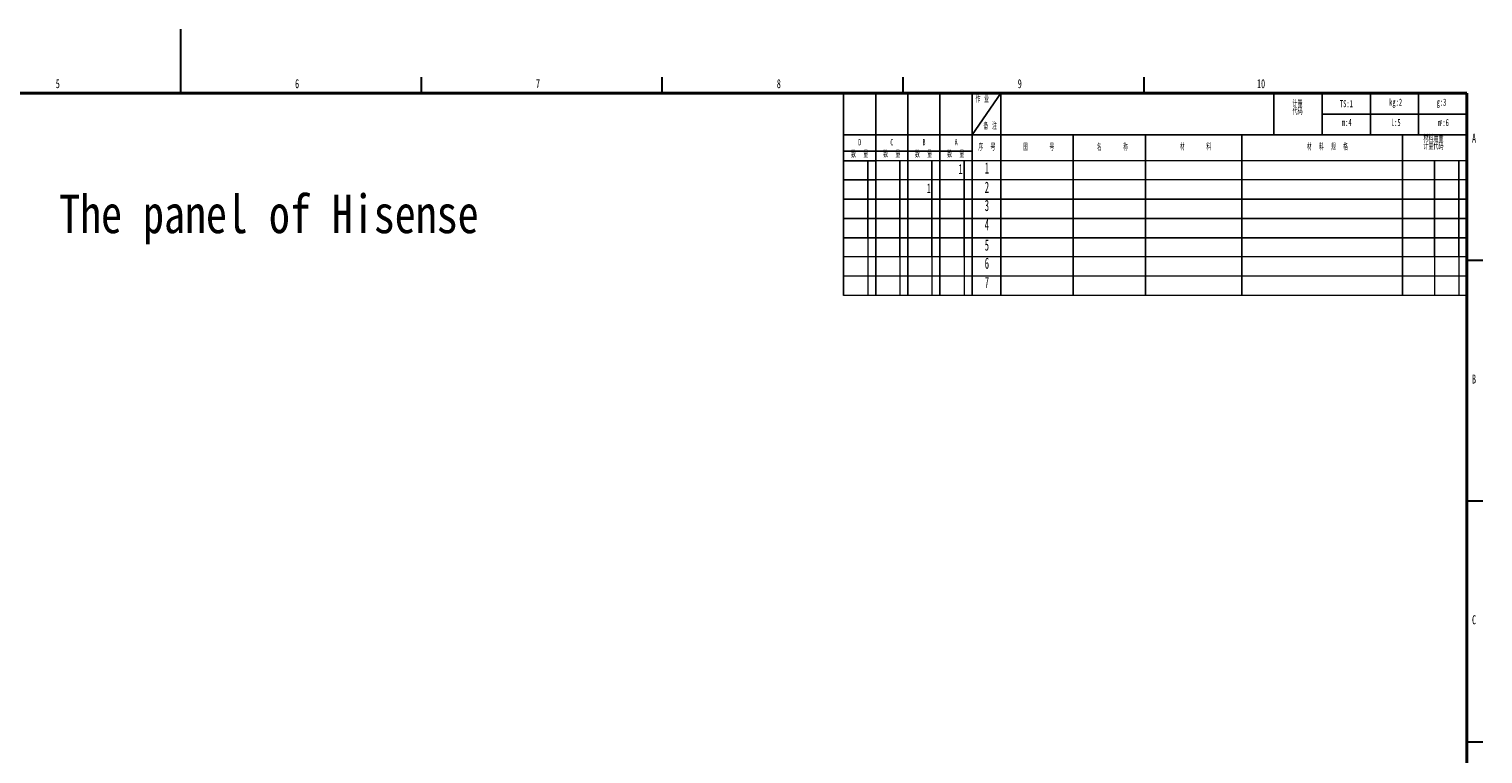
# Model space of a CAD drawing. Header units: millimetres. Extents: x 25 to 1935, y 715 to 2336.
# Tile 74 of 252: x 398 to 851, y 1083 to 1309. Entities that reach past the tile are written whole.
import ezdxf

# ---------------------------------------------------------------- set-up
doc = ezdxf.new("R2010")
doc.units = ezdxf.units.MM
doc.header["$LTSCALE"] = 2
doc.linetypes.add('HIDDEN', pattern=[9.525, 6.35, -3.175])
doc.layers.get('0').update_dxf_attribs({"color": 2})
doc.layers.add('标注层', color=7, linetype='Continuous')
doc.layers.add('粗图框层', color=7, linetype='Continuous', lineweight=40)
doc.layers.add('轮廓实线层', color=7, linetype='Continuous', lineweight=30)
doc.styles.add('FS2312', font='simsun.ttf', dxfattribs={"width": 0.8})
doc.styles.add('SLDTEXTSTYLE0', font='TXT', dxfattribs={"width": 0.6})
doc.styles.add('SLDTEXTSTYLE1', font='TXT', dxfattribs={"width": 0.56})
doc.styles.add('SLDTEXTSTYLE2', font='TXT', dxfattribs={"width": 0.53, "bigfont": 'bigfont'})
doc.styles.add('SLDTEXTSTYLE3', font='TXT', dxfattribs={"width": 0.56, "bigfont": 'bigfont'})
doc.styles.add('SLDTEXTSTYLE4', font='TXT', dxfattribs={"width": 0.515, "bigfont": 'bigfont'})
doc.styles.add('SLDTEXTSTYLE5', font='TXT', dxfattribs={"width": 0.54, "bigfont": 'bigfont'})
doc.styles.add('SLDTEXTSTYLE6', font='TXT', dxfattribs={"width": 0.524, "bigfont": 'bigfont'})

# ---------------------------------------------------------------- blocks, each defined once
blk = doc.blocks.new('SW_NOTE_0')
at = {"layer": '标注层', "color": 0, "char_height": 2, "attachment_point": 1, "style": 'SLDTEXTSTYLE3'}
for s, insert in [('材料用量', (0, 2.58)), ('计量代码', (0, 0.18))]:
    blk.add_mtext(s, dxfattribs=dict(at, insert=insert))
blk = doc.blocks.new('SW_NOTE_1')
at = {"layer": '标注层', "color": 0, "attachment_point": 1, "style": 'SLDTEXTSTYLE1'}
for s, insert, char_height in [('m', (1.24, 2.84), 2.2), ('2', (2.05, 2.58), 1.32), (':6', (2.66, 2.84), 2.2)]:
    blk.add_mtext(s, dxfattribs=dict(at, insert=insert, char_height=char_height))
blk = doc.blocks.new('SW_NOTE_2')
at = {"layer": '标注层', "color": 0, "char_height": 2, "attachment_point": 1, "style": 'SLDTEXTSTYLE3'}
for s, insert in [('代码', (0, 0.18)), ('计量', (0, 2.58))]:
    blk.add_mtext(s, dxfattribs=dict(at, insert=insert))

msp = doc.modelspace()

# ---------------------------------------------------------------- linework, layer by layer
at = {"color": 7, "linetype": 'Continuous', "lineweight": 0}
for p, q in [((691.504, 1267.986), (661.504, 1267.986)), ((845.504, 1267.986), (691.504, 1267.986)), ((691.504, 1261.986), (661.504, 1261.986)), ((845.504, 1261.986), (691.504, 1261.986)), ((661.504, 1243.986), (651.504, 1243.986)), ((691.504, 1243.986), (661.504, 1243.986)), ((845.504, 1243.986), (691.504, 1243.986)), ((661.504, 1237.986), (651.504, 1237.986)), ((691.504, 1237.986), (661.504, 1237.986)), ((691.504, 1237.986), (661.504, 1237.986)), ((845.504, 1237.986), (691.504, 1237.986)), ((845.504, 1237.986), (691.504, 1237.986)), ((843.004, 1237.986), (843.004, 1231.986)), ((661.504, 1231.986), (651.504, 1231.986)), ((691.504, 1231.986), (661.504, 1231.986)), ((691.504, 1231.986), (661.504, 1231.986)), ((845.504, 1231.986), (691.504, 1231.986)), ((845.504, 1231.986), (691.504, 1231.986)), ((843.004, 1231.986), (843.004, 1225.986)), ((661.504, 1225.986), (651.504, 1225.986)), ((691.504, 1225.986), (661.504, 1225.986)), ((691.504, 1225.986), (661.504, 1225.986)), ((845.504, 1225.986), (691.504, 1225.986)), ((845.504, 1225.986), (691.504, 1225.986))]:
    msp.add_line(p, q, dxfattribs=at)
at = {"color": 7, "linetype": 'HIDDEN', "lineweight": 0}
for p, q in [((659.004, 1243.986), (659.004, 1237.986)), ((659.004, 1237.986), (659.004, 1231.986)), ((669.004, 1237.986), (669.004, 1231.986)), ((679.004, 1237.986), (679.004, 1231.986)), ((689.004, 1237.986), (689.004, 1231.986)), ((835.504, 1237.986), (835.504, 1231.986)), ((659.004, 1231.986), (659.004, 1225.986)), ((669.004, 1231.986), (669.004, 1225.986)), ((679.004, 1231.986), (679.004, 1225.986)), ((689.004, 1231.986), (689.004, 1225.986)), ((835.504, 1231.986), (835.504, 1225.986))]:
    msp.add_line(p, q, dxfattribs=at)
at = {"layer": '标注层'}
for p, q in [((651.504, 1288.986), (651.504, 1225.986)), ((661.504, 1288.986), (661.504, 1225.986)), ((661.504, 1288.986), (661.504, 1261.986)), ((661.504, 1288.986), (661.504, 1261.986)), ((671.504, 1288.986), (671.504, 1225.986)), ((671.504, 1288.986), (671.504, 1261.986)), ((671.504, 1288.986), (671.504, 1261.986)), ((681.504, 1288.986), (681.504, 1225.986)), ((691.504, 1288.986), (691.504, 1275.986)), ((700.504, 1288.986), (691.504, 1275.986)), ((691.504, 1288.986), (691.504, 1275.986)), ((700.504, 1288.986), (700.504, 1275.986)), ((700.504, 1288.986), (700.504, 1275.986)), ((785.504, 1288.986), (785.504, 1275.986)), ((800.504, 1288.986), (800.504, 1275.986)), ((815.504, 1288.986), (815.504, 1275.986)), ((830.504, 1288.986), (830.504, 1275.986)), ((845.504, 1282.486), (800.504, 1282.486)), ((661.504, 1275.986), (651.504, 1275.986)), ((661.504, 1275.986), (691.504, 1275.986)), ((691.504, 1275.986), (845.504, 1275.986)), ((691.504, 1275.986), (691.504, 1225.986)), ((700.504, 1275.986), (700.504, 1225.986)), ((723.004, 1275.986), (723.004, 1225.986)), ((745.504, 1275.986), (745.504, 1225.986)), ((775.504, 1275.986), (775.504, 1225.986)), ((661.504, 1270.986), (651.504, 1270.986)), ((661.504, 1267.986), (651.504, 1267.986)), ((691.504, 1270.986), (661.504, 1270.986)), ((661.504, 1261.986), (651.504, 1261.986)), ((661.504, 1255.986), (651.504, 1255.986)), ((691.504, 1255.986), (661.504, 1255.986)), ((691.504, 1255.986), (661.504, 1255.986)), ((661.504, 1249.986), (651.504, 1249.986)), ((691.504, 1249.986), (661.504, 1249.986)), ((691.504, 1249.986), (661.504, 1249.986)), ((661.504, 1243.986), (651.504, 1243.986)), ((691.504, 1243.986), (661.504, 1243.986)), ((691.504, 1243.986), (661.504, 1243.986))]:
    msp.add_line(p, q, dxfattribs=at)
at = {"layer": '标注层', "color": 7}
for p, q in [((825.504, 1275.986), (825.504, 1225.986)), ((843.004, 1267.986), (843.004, 1255.986)), ((845.504, 1255.986), (691.504, 1255.986)), ((845.504, 1255.986), (691.504, 1255.986)), ((843.004, 1255.986), (843.004, 1249.986)), ((845.504, 1249.986), (691.504, 1249.986)), ((845.504, 1249.986), (691.504, 1249.986)), ((843.004, 1249.986), (843.004, 1237.986)), ((845.504, 1243.986), (691.504, 1243.986)), ((845.504, 1243.986), (691.504, 1243.986))]:
    msp.add_line(p, q, dxfattribs=at)
at = {"layer": '标注层', "linetype": 'HIDDEN'}
for p, q in [((659.004, 1267.986), (659.004, 1261.986)), ((669.004, 1267.986), (669.004, 1255.986)), ((679.004, 1267.986), (679.004, 1255.986)), ((689.004, 1267.986), (689.004, 1255.986)), ((659.004, 1261.986), (659.004, 1255.986)), ((659.004, 1255.986), (659.004, 1249.986)), ((669.004, 1255.986), (669.004, 1249.986)), ((679.004, 1255.986), (679.004, 1249.986)), ((689.004, 1255.986), (689.004, 1249.986)), ((659.004, 1249.986), (659.004, 1243.986)), ((669.004, 1249.986), (669.004, 1237.986)), ((679.004, 1249.986), (679.004, 1237.986)), ((689.004, 1249.986), (689.004, 1237.986))]:
    msp.add_line(p, q, dxfattribs=at)
at = {"layer": '标注层', "color": 7, "linetype": 'HIDDEN'}
for p, q in [((835.504, 1267.986), (835.504, 1255.986)), ((835.504, 1255.986), (835.504, 1249.986)), ((835.504, 1249.986), (835.504, 1237.986))]:
    msp.add_line(p, q, dxfattribs=at)
at = {"layer": '粗图框层', "color": 7}
for p, q in [((845.555, 1288.986), (44.555, 1288.986)), ((845.504, 734.986), (845.504, 1288.986))]:
    msp.add_line(p, q, dxfattribs=at)
at = {"layer": '轮廓实线层', "color": 7}
for p, q in [((445.055, 1308.986), (445.055, 1288.986)), ((520.055, 1288.986), (520.055, 1293.986)), ((595.055, 1288.986), (595.055, 1293.986)), ((670.055, 1288.986), (670.055, 1293.986)), ((745.055, 1288.986), (745.055, 1293.986)), ((845.555, 1236.986), (850.555, 1236.986)), ((845.555, 1161.986), (850.555, 1161.986)), ((845.555, 1086.986), (850.555, 1086.986))]:
    msp.add_line(p, q, dxfattribs=at)

# ---------------------------------------------------------------- block references
at = {"layer": '标注层'}
for name, p in [('SW_NOTE_2', (791.29, 1284.08)), ('SW_NOTE_1', (835.268, 1278.119)), ('SW_NOTE_0', (832.022, 1273.265))]:
    msp.add_blockref(name, p, dxfattribs=at)

# ---------------------------------------------------------------- texts
at = {"insert": (407.263, 1257.414), "char_height": 12, "attachment_point": 1, "style": 'FS2312'}
msp.add_mtext_dynamic_manual_height_columns('The panel of Hisense', width=192.68291, gutter_width=1, heights=[0], dxfattribs=at)
at = {"layer": '标注层', "color": 7, "char_height": 2.8, "attachment_point": 1, "style": 'SLDTEXTSTYLE0'}
for s, insert in [('5', (406.22, 1293.374)), ('6', (480.72, 1293.374)), ('7', (555.72, 1293.374)), ('8', (630.72, 1293.374)), ('9', (705.72, 1293.374)), ('10', (780.22, 1293.374)), ('A', (847.155, 1276.374)), ('B', (847.155, 1201.374)), ('C', (847.155, 1126.374))]:
    msp.add_mtext(s, dxfattribs=dict(at, insert=insert))
at = {"layer": '标注层'}
for s, insert, char_height, attachment_point, style in [('作 业', (692.578, 1288.052), 2, 1, 'SLDTEXTSTYLE5'), ('TS:1', (806.041, 1286.846), 2.2, 1, 'SLDTEXTSTYLE1'), ('kg:2', (821.362, 1287.304), 2.2, 1, 'SLDTEXTSTYLE1'), ('g:3', (836.135, 1287.304), 2.2, 1, 'SLDTEXTSTYLE1'), ('m:4', (806.652, 1280.995), 2.2, 1, 'SLDTEXTSTYLE1'), ('l:5', (821.922, 1280.995), 2.2, 1, 'SLDTEXTSTYLE1'), ('备 注', (695.025, 1279.74), 2, 1, 'SLDTEXTSTYLE5'), ('D', (656.069, 1274.736), 2, 1, 'SLDTEXTSTYLE1'), ('C', (666.069, 1274.736), 2, 1, 'SLDTEXTSTYLE1'), ('B', (676.084, 1274.736), 2, 1, 'SLDTEXTSTYLE1'), ('A', (686.102, 1274.736), 2, 1, 'SLDTEXTSTYLE1'), ('序  号', (693.475, 1273.162), 2, 1, 'SLDTEXTSTYLE2'), ('图      号', (707.435, 1273.162), 2, 1, 'SLDTEXTSTYLE4'), ('名      称', (730.396, 1273.162), 2, 1, 'SLDTEXTSTYLE4'), ('材      料', (756.253, 1273.237), 2, 1, 'SLDTEXTSTYLE4'), ('材  料  规  格', (795.767, 1273.237), 2, 1, 'SLDTEXTSTYLE6'), ('数  量', (653.858, 1270.979), 2, 1, 'SLDTEXTSTYLE2'), ('数  量', (663.858, 1270.979), 2, 1, 'SLDTEXTSTYLE2'), ('数  量', (673.757, 1270.979), 2, 1, 'SLDTEXTSTYLE2'), ('数  量', (683.776, 1270.979), 2, 1, 'SLDTEXTSTYLE2'), ('1', (696.117, 1267.446), 3.5, 2, 'SLDTEXTSTYLE1'), ('1', (687.924, 1266.883), 3, 2, 'SLDTEXTSTYLE1'), ('1', (678.054, 1260.883), 3, 2, 'SLDTEXTSTYLE1'), ('2', (696.117, 1261.446), 3.5, 2, 'SLDTEXTSTYLE1'), ('3', (696.117, 1255.789), 3.5, 2, 'SLDTEXTSTYLE1'), ('4', (696.117, 1249.789), 3.5, 2, 'SLDTEXTSTYLE1'), ('5', (696.117, 1243.446), 3.5, 2, 'SLDTEXTSTYLE1'), ('6', (696.117, 1237.789), 3.5, 2, 'SLDTEXTSTYLE1'), ('7', (696.117, 1231.789), 3.5, 2, 'SLDTEXTSTYLE1')]:
    msp.add_mtext(s, dxfattribs=dict(at, insert=insert, char_height=char_height, attachment_point=attachment_point, style=style))

doc.saveas('drawing.dxf')
